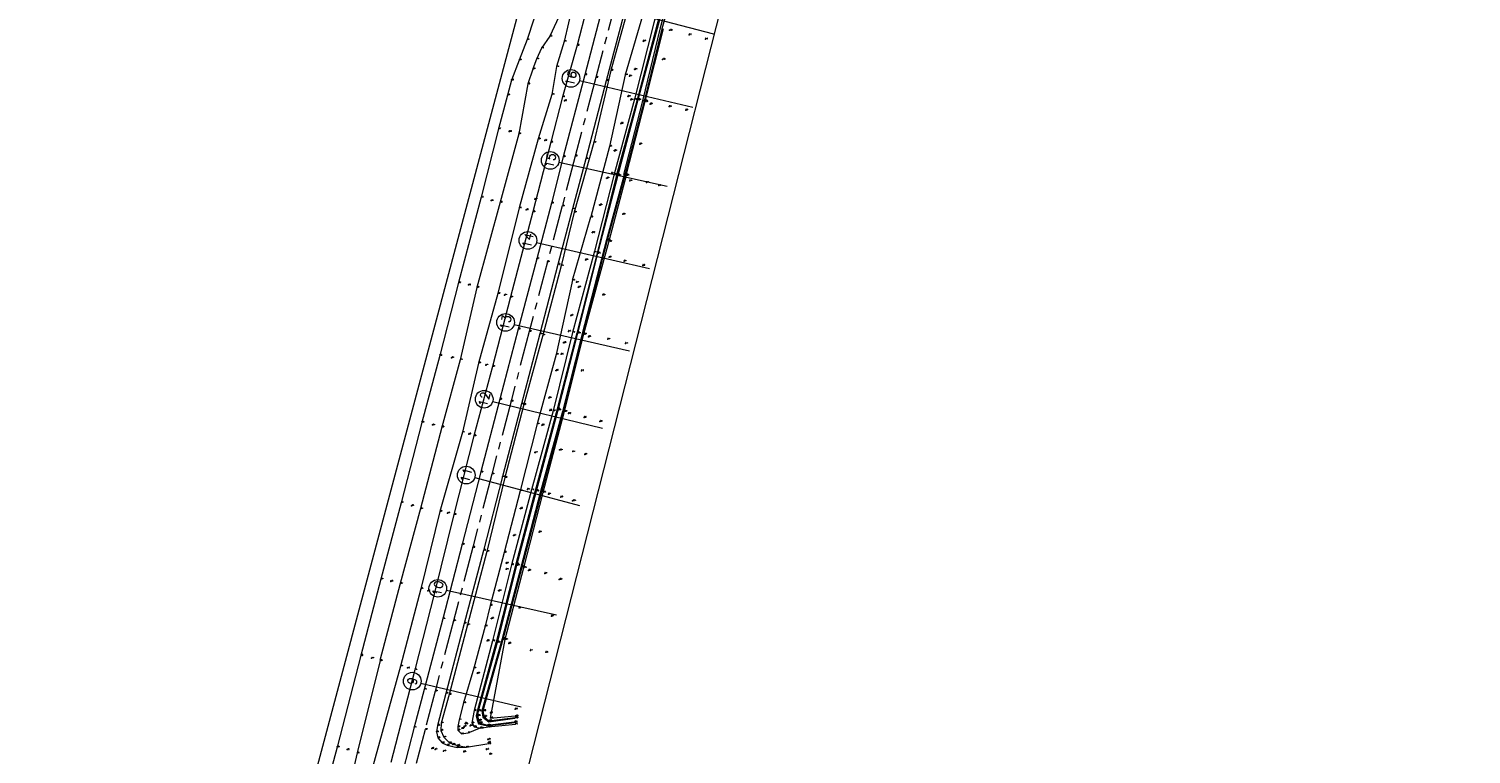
# Model space of a CAD drawing. Header units: metres. Extents: x 102665 to 103901, y 415762 to 419767.
# Tile 12 of 93: x 102848 to 103257, y 417020 to 417225. Entities that reach past the tile are written whole.
import ezdxf
from ezdxf.enums import TextEntityAlignment as Align

# ---------------------------------------------------------------- set-up
doc = ezdxf.new("R2010")
doc.units = ezdxf.units.M
doc.header["$MEASUREMENT"] = 0
doc.linetypes.add('AM-AS', pattern=[16, 10, -2, 2, -2])
for name, color, linetype, lineweight in [('B-GV-GR-BOOM-S', 90, 'Continuous', 13), ('B-WE-AM-AS-G', 10, 'AM-AS', 13), ('DTM-dwarsprofiel-locatie', 7, 'Continuous', 0), ('DTM-Hekwerk', 36, 'Continuous', 0), ('DTM-Insteek', 125, 'Continuous', 0), ('DTM-Paal', 30, 'Continuous', 0), ('DTM-Rijweggrens', 253, 'Continuous', 0), ('DTM-Taludlijn', 71, 'Continuous', 0), ('DTM-teen_sloot', 140, 'Continuous', 0), ('DTM-waterlijn', 150, 'Continuous', 0), ('DTM_01-10-2013_terrestrisch', 165, 'Continuous', 0), ('hoogte', 7, 'Continuous', 0), ('mp', 7, 'Continuous', 0), ('PAAL', 30, 'Continuous', 0)]:
    doc.layers.add(name, color=color, linetype=linetype, lineweight=lineweight)
doc.styles.get("Standard").update_dxf_attribs({"font": 'txt.shx'})

# ---------------------------------------------------------------- blocks, each defined once
blk = doc.blocks.new('106_1')
at = {"layer": 'PAAL', "color": 0, "linetype": 'ByBlock', "lineweight": -2, "flags": 128}
blk.add_lwpolyline([(-0.2, 0), (-0.1, 0.17), (0.1, 0.17), (0.2, 0), (0.1, -0.17), (-0.1, -0.17), (0.2, 0)], dxfattribs=at)
blk = doc.blocks.new('145_1')
at = {"color": 0, "linetype": 'ByBlock', "lineweight": -2, "flags": 128}
blk.add_lwpolyline([(-0.25, 0), (-0.16, 0.2), (0.06, 0.24), (0.23, 0.11), (0.23, -0.11), (0.06, -0.24), (-0.16, -0.2), (0.25, 0)], dxfattribs=at)
blk.add_lwpolyline([(-0.25, 0), (-0.2, 0.15), (-0.08, 0.24), (0.08, 0.24), (0.2, 0.15), (0.25, 0), (0.2, -0.15), (0.08, -0.24), (-0.08, -0.24), (-0.2, -0.15), (-0.25, 0)], close=True, dxfattribs=at)

msp = doc.modelspace()

# ---------------------------------------------------------------- linework, layer by layer
at = {"layer": 'B-WE-AM-AS-G'}
msp.add_polyline3d([(103063.69, 417421.4, 3.62), (103058.2, 417400.15, 3.62), (103053, 417380.65, 3.59), (103047.6, 417360.02, 3.6), (103041.95, 417338.3, 3.58), (103036.79, 417318.51, 3.56), (103031.18, 417297, 3.58), (103025.76, 417276.21, 3.62), (103020.23, 417255.25, 3.63), (103014.73, 417234.43, 3.62), (103008.71, 417211.44, 3.62), (103002.86, 417189.14, 3.6), (102999.22, 417175.04, 3.62), (102995, 417159.27, 3.64), (102994.99, 417159.25, 3.64), (102989.85, 417139.49, 3.62), (102984.7, 417119.74, 3.62), (102979.27, 417099.09, 3.59), (102973.88, 417078.37, 3.66), (102968.39, 417057.56, 3.69), (102963.19, 417037.67, 3.69), (102960.41, 417026.8, 3.69), (102957.05, 417014.01, 3.69)], dxfattribs=at)
at = {"layer": 'DTM-dwarsprofiel-locatie', "color": 5, "linetype": 'Continuous'}
for p, q in [((103009.72, 417232.13), (103042.02, 417223.78)), ((103004.12, 417210.59), (103036.19, 417202.97)), ((102998.25, 417187.39), (103028.91, 417180.61)), ((102991.91, 417164.72), (103023.94, 417157.32)), ((102985.59, 417141.51), (103018.23, 417134.04)), ((102979.52, 417119.71), (103010.65, 417112.09)), ((102974.44, 417098.17), (103004.12, 417090.21)), ((102966.41, 417066.21), (102997.55, 417059.25)), ((102959.16, 417039.91), (102987.56, 417033.19))]:
    msp.add_line(p, q, dxfattribs=at)
for centre in [(103001.68, 417211.16), (102995.81, 417187.93), (102989.47, 417165.29), (102983.15, 417142.07), (102977.1, 417120.31), (102972.02, 417098.82), (102963.97, 417066.76), (102956.73, 417040.48)]:
    msp.add_circle(centre, 2.5, dxfattribs=at)
at = {"layer": 'DTM-Hekwerk', "color": 36}
msp.add_polyline3d([(102991.12, 417227.97, 4.5), (102989.25, 417222.14, 4.31), (102986.96, 417216.34, 3.58), (102984.82, 417210.65, 2.46), (102983.72, 417206.45, 2.38), (102981.18, 417196.89, 2.47), (102976.21, 417177.48, 2.45), (102969.85, 417153.33, 2.62), (102964.51, 417132.67, 2.56), (102959.45, 417113.74, 2.59), (102953.6, 417091, 2.57), (102947.86, 417069.38, 2.49), (102942.17, 417047.72, 2.5), (102935.45, 417021.78, 2.52), (102929.82, 417000.69, 2.59)], dxfattribs=at)
at = {"layer": 'DTM-Insteek', "extrusion": (0.934608, -0.236757, 0.265432), "elevation": -2490.45, "flags": 128}
msp.add_lwpolyline([(429749.84, 685.34), (429728.57, 685.37), (429707.02, 685.49)], dxfattribs=at)
at = {"layer": 'DTM-Insteek'}
for points in [[(103047.54, 417310.74, 0.39), (103041.79, 417290.11, 0.58), (103036.01, 417267.98, 0.73), (103030.48, 417246.78, 0.65), (103025.17, 417226.86, 0.41), (103019.66, 417205.24, 0.32), (103013.9, 417184.04, 0.41), (103008.22, 417161.89, 0.77), (103002.14, 417139.24, 0.72), (102996.67, 417117.03, 0.47), (102990.53, 417094.66, 0.74), (102984.85, 417073.41, 0.8), (102979.48, 417051.88, 0.52), (102974.26, 417032.14, 0.56), (102973.58, 417028.65, 0.28), (102974.26, 417027.52, 0.07), (102974.29, 417027.51, 0.07), (102976.03, 417027.18, -0.12), (102978.25, 417027.5, -0.18), (102985.93, 417028.29, 0.12)], [(103017.29, 417183.7, -0.15), (103012.36, 417165.03, -0.22), (103005.24, 417138.73, -0.19), (102999.75, 417116.86, -0.2), (102993.71, 417093.92, -0.15), (102988.19, 417072.6, -0.15), (102982.91, 417052.31, -0.23), (102978.75, 417030.02, -0.06), (102985.88, 417030.63, -0.25)]]:
    msp.add_polyline3d(points, dxfattribs=at)
at = {"layer": 'DTM-Rijweggrens'}
for points in [[(103060.6, 417422.26, 3.66), (103054.95, 417400.75, 3.64), (103049.91, 417381.56, 3.63), (103044.4, 417360.56, 3.62), (103038.88, 417339.11, 3.61), (103033.57, 417319.02, 3.6), (103028.1, 417297.86, 3.6), (103022.54, 417276.75, 3.65), (103017.19, 417256.16, 3.66), (103011.57, 417235.04, 3.65), (103005.63, 417212.16, 3.66), (102999.5, 417188.96, 3.65), (102996.12, 417175.83, 3.66), (102991.97, 417160.11, 3.67), (102986.73, 417140.14, 3.65), (102981.55, 417120.3, 3.66), (102976.16, 417099.72, 3.62), (102970.86, 417079.23, 3.69), (102965.35, 417058.15, 3.73), (102960.14, 417038.15, 3.74), (102957.25, 417027.41, 3.74), (102954.02, 417015, 3.73)], [(103017.77, 417233.65, 3.5), (103011.65, 417210.47, 3.5), (103005.91, 417188.41, 3.48), (103002.14, 417174.2, 3.51), (102998, 417158.44, 3.52), (102992.9, 417138.78, 3.5), (102987.71, 417118.96, 3.51), (102982.28, 417098.39, 3.49), (102976.91, 417077.51, 3.56), (102971.45, 417056.8, 3.57), (102966.23, 417037, 3.59), (102963.91, 417027.9, 3.55), (102963.55, 417026.1, 3.55), (102964, 417024.43, 3.45), (102965.24, 417023.02, 3.22), (102966.64, 417022.35, 3), (102969.41, 417021.7, 2.79), (102972.13, 417021.79, 2.48), (102978.4, 417022.78, 2)]]:
    msp.add_polyline3d(points, dxfattribs=at)
at = {"layer": 'DTM-Taludlijn', "extrusion": (0.004292, 0.014756, 0.999882), "elevation": 6598.95, "flags": 128}
msp.add_lwpolyline([(103001.17, 417102.03), (103006.38, 417119.96)], dxfattribs=at)
at = {"layer": 'DTM-Taludlijn'}
for points in [[(103079.04, 417441.27, 1.03), (103077.75, 417439.27, 1.14), (103077.54, 417436.23, 0.85), (103075.71, 417431.54, 1.07), (103070.52, 417410.23, 0.92), (103065.74, 417392.86, 0.97), (103060.47, 417372.6, 0.87), (103055.25, 417353.32, 0.95), (103050, 417332.95, 0.93), (103044.84, 417313.34, 0.98), (103039.3, 417292.31, 0.96), (103033.87, 417272.49, 1.02), (103027.68, 417251.37, 1.28), (103022.88, 417232.04, 1.04), (103017.06, 417212.15, 1.13), (103012.61, 417191.91, 0.75), (103007.33, 417171.92, 0.86)], [(103050.96, 417401.49, 4.59), (103044.5, 417377.68, 4.59), (103038.82, 417354.32, 4.45), (103033.17, 417333.6, 4.53), (103027.65, 417312.98, 4.53), (103022.24, 417291.93, 4.55), (103016.86, 417270.71, 4.64), (103011.04, 417249.39, 4.61), (103006.15, 417231.16, 4.54), (103003.39, 417220.53, 4.62), (102999.23, 417205.92, 4.7), (102995.94, 417193.06, 4.63), (102990.89, 417173.35, 4.68), (102984.57, 417149.26, 4.69), (102979.48, 417129.59, 4.63), (102974.19, 417109.93, 4.68), (102968.54, 417087.65, 4.66), (102963.01, 417065.49, 4.72), (102957.42, 417043.71, 4.73), (102950.63, 417017.45, 4.6)], [(103008.24, 417258.68, 4.78), (103004.15, 417249.01, 4.58), (103000.12, 417232.69, 4.42), (102995.7, 417223.08, 4.48), (102993.33, 417219.71, 4.16), (102991.9, 417216.6, 3.79), (102990.9, 417213.85, 3.38), (102990.89, 417213.8, 3.37), (102989.47, 417209.59, 2.56), (102986.88, 417195.48, 2.64), (102981.62, 417176.08, 2.68), (102975.03, 417151.96, 2.63), (102970.29, 417131.49, 2.74), (102965.13, 417112.42, 2.68), (102959.05, 417089.33, 2.64), (102953.35, 417068.09, 2.57), (102947.59, 417046.28, 2.68), (102947.6, 417046.29, 2.68), (102941.11, 417020.14, 2.81), (102936.34, 416999.36, 2.96), (102929.84, 416978.6, 2.74), (102924.61, 416958.34, 2.74), (102919.42, 416940.63, 2.69), (102914.89, 416919.49, 2.81)], [(103008.24, 417258.68, 4.78), (103006.18, 417248.29, 4.85), (103005.13, 417244.21, 4.81), (103002.22, 417232.17, 4.75), (102999.71, 417221.64, 4.73), (102997.62, 417214.49, 4.74), (102996.3, 417206.58, 4.71), (102992.38, 417194.02, 4.63), (102987.01, 417174.46, 4.7), (102980.98, 417150.25, 4.64), (102975.5, 417130.52, 4.58), (102970.92, 417110.94, 4.71), (102964.53, 417088.53, 4.69), (102959.19, 417066.66, 4.75), (102953.41, 417044.7, 4.77), (102946.2, 417018.76, 4.65), (102940.63, 416998.29, 4.53), (102935.51, 416977.09, 4.68), (102930.33, 416957.5, 4.66), (102925.2, 416938.8, 4.73), (102920.07, 416918.04, 4.73)], [(103018.47, 417233.14, 3.22), (103013, 417213.44, 3.25), (103008.12, 417193.05, 3.12), (103002.58, 417173.29, 3.24), (102998.89, 417158.1, 3.14), (102993.68, 417138.49, 3.21), (102988.3, 417118.8, 3.26), (102982.99, 417098.14, 3.22), (102977.85, 417077.21, 3.21), (102972.38, 417056.47, 3.21), (102967.17, 417036.71, 3.25), (102964.92, 417028.61, 3.37), (102964.83, 417026.51, 3.25), (102965.65, 417024.61, 3.13), (102967.27, 417023.04, 2.93), (102969.56, 417022.24, 2.65), (102972.13, 417021.79, 2.49)], [(103002.12, 417153.99, 1.15), (102997.52, 417133, 0.99), (102992.1, 417113.31, 0.97), (102987.33, 417094.36, 0.93), (102982.73, 417076.95, 1.04), (102978.82, 417061.91, 0.9), (102977.38, 417056.06, 0.9), (102974.13, 417044.17, 0.93), (102971.26, 417034.32, 1.05), (102970.01, 417029.55, 1.11), (102969.61, 417027.59, 1.22), (102969.67, 417026.64, 1.27), (102970.64, 417025.54, 1.08), (102972.58, 417025.85, 0.67), (102975.79, 417027.17, -0.07)]]:
    msp.add_polyline3d(points, dxfattribs=at)
at = {"layer": 'DTM-teen_sloot', "extrusion": (-0.196852, 0.051596, 0.979075), "elevation": 1245.23, "flags": 128}
msp.add_lwpolyline([(-429735.46, -5995.08), (-429714.03, -5995.34), (-429692.82, -5994.95), (-429671.18, -5994.91)], dxfattribs=at)
at = {"layer": 'DTM-teen_sloot'}
for points in [[(103065.42, 417375.66, -0.71), (103059.65, 417352.45, -0.83), (103054.4, 417332.15, -0.88), (103048.53, 417310.58, -0.85), (103043, 417289.86, -0.82), (103037.45, 417267.91, -0.9), (103031.55, 417246.52, -0.86), (103026.37, 417226.3, -0.84), (103020.61, 417205.12, -0.84), (103014.93, 417183.73, -0.84), (103009.2, 417161.6, -0.74), (103003.51, 417139, -0.81), (102997.98, 417117.25, -0.94), (102991.78, 417094.3, -0.9), (102986.27, 417073.25, -0.86), (102986.27, 417073.24, -0.87), (102980.74, 417051.46, -0.94), (102975.39, 417032.07, -1.02), (102975.16, 417030.65, -0.85), (102975.48, 417029.41, -1.09), (102975.71, 417028.67, -0.98), (102978.01, 417028.01, -0.91), (102985.62, 417029, -0.94)], [(103016.75, 417183.85, -0.8), (103011.74, 417165.48, -0.94), (103004.84, 417138.78, -0.8), (102999.24, 417116.84, -0.81), (102993.09, 417094.17, -0.87), (102987.49, 417072.65, -0.9), (102982.19, 417052.48, -0.88), (102982.18, 417052.47, -0.88), (102976.47, 417032.05, -0.93), (102976.74, 417030.3, -1.03), (102978.43, 417029, -0.99), (102985.82, 417030, -0.94)]]:
    msp.add_polyline3d(points, dxfattribs=at)
at = {"layer": 'DTM-waterlijn'}
for points in [[(103079.21, 417427.73, -0.53), (103075.01, 417413.12, -0.53), (103070.19, 417394.19, -0.57), (103065.32, 417375.62, -0.55), (103059.37, 417352.46, -0.55), (103054.05, 417332.36, -0.56), (103048.21, 417310.55, -0.54), (103042.71, 417289.81, -0.51), (103037.12, 417267.97, -0.43), (103031.37, 417246.52, -0.56), (103026.11, 417226.53, -0.57), (103020.39, 417205.04, -0.56)], [(103076.58, 417412.57, -0.57), (103071.6, 417393.64, -0.56), (103066.91, 417374.82, -0.54), (103061.28, 417353.34, -0.54), (103055.73, 417331.62, -0.55), (103044.53, 417288.99, -0.55), (103038.73, 417266.95, -0.54), (103033.21, 417245.89, -0.56), (103027.45, 417225.22, -0.59), (103022.44, 417204.71, -0.58), (103016.95, 417183.77, -0.58), (103011.93, 417165.39, -0.61), (103005.01, 417138.69, -0.6), (102999.4, 417116.88, -0.57), (102993.35, 417094.06, -0.59), (102987.75, 417072.74, -0.57), (102982.35, 417052.31, -0.6), (102976.75, 417032.09, -0.6), (102977.01, 417030.47, -0.59), (102978.45, 417029.24, -0.63), (102985.85, 417030.23, -0.56)], [(103020.39, 417205.04, -0.56), (103014.61, 417183.81, -0.59), (103014.6, 417183.8, -0.58), (103009.08, 417161.68, -0.59), (103003.29, 417139.05, -0.58), (102997.76, 417117.5, -0.58), (102991.53, 417094.39, -0.58), (102986.04, 417073.64, -0.58), (102980.48, 417051.6, -0.59), (102975.17, 417032.23, -0.57), (102974.79, 417030.66, -0.59), (102975.25, 417029.27, -0.55), (102975.48, 417028.38, -0.59), (102978.04, 417027.81, -0.57), (102985.65, 417028.76, -0.56)]]:
    msp.add_polyline3d(points, dxfattribs=at)
at = {"layer": 'DTM_01-10-2013_terrestrisch', "flags": 128}
msp.add_lwpolyline([(103256.58, 417967.63), (103168.44, 417640.52), (103149.13, 417644.94), (102939.43, 416818.93), (102920.16, 416820.82), (102911.08, 416791.62), (102912.16, 416779.83), (102948.15, 416748.21), (102960.55, 416758.95), (102982.35, 416753.54), (102969.62, 416725.82), (102979.84, 416712.51), (102967.28, 416696.45), (102960.07, 416693.89), (102916.57, 416735.78), (102911.69, 416740.49), (102904.25, 416738.34), (102883.31, 416672.95), (102848.16, 416684.2), (102862.61, 416752.07), (102901.53, 416909.84), (103104.25, 417670.47), (103086.35, 417675.24), (103166.87, 418004.28)], dxfattribs=at)
at = {"layer": 'mp'}
for p in [(103029.53, 417224.78, -0.04), (103035.12, 417223.53, 0.16), (103039.74, 417222.28, 0.1), (103027.55, 417216.55, -0.03), (103018.22, 417211.81, 0.83), (102999.85, 417204.81, 4.56), (103018.64, 417205.12, 0.44), (103024.07, 417203.87, 0.08), (103029.5, 417203.17, 0.15), (103034.16, 417202.16, 0.09), (102984.22, 417196.1, 2.4), (102994.23, 417193.58, 4.8), (103021.14, 417192.56, 0.07), (103013.11, 417184.22, 0.51), (103018.3, 417182.15, 0.13), (103023.06, 417181.66, 0.17), (103026.56, 417180.79, 0.18), (102979.12, 417176.54, 2.51), (102991.46, 417176.97, 4.73), (102991.46, 417176.97, 4.73), (102991.46, 417176.97, 4.73), (102991.46, 417176.97, 4.73), (102989.01, 417173.98, 4.82), (103016.39, 417172.69, 0.04), (103012.52, 417160.52, 0.06), (103016.71, 417159.42, 0.34), (103022.01, 417158.17, 0.26), (102972.63, 417152.66, 2.56), (103003.21, 417153.41, 0.97), (102982.85, 417149.77, 4.81), (103010.71, 417149.84, 0.03), (103000.96, 417139.49, 0.78), (103006.64, 417137.98, 0.08), (103012.07, 417137.32, 0.15), (103017.07, 417136.1, 0.13), (102967.87, 417132.07, 2.58), (102998.91, 417133.04, 0.76), (102977.58, 417129.97, 4.77), (103004.65, 417128.38, 0.16), (102995.67, 417117.12, 0.66), (103000.99, 417116.25, 0.02), (103005.41, 417115.18, 0.2), (103009.89, 417114.02, 0.23), (102962.48, 417113.03, 2.64), (102972.77, 417110.43, 4.8), (102998.46, 417105.94, -0.01), (103002.18, 417105.46, 0.14), (103005.6, 417104.65, 0.07), (102989.37, 417094.77, 0.73), (102956.54, 417090.15, 2.58), (102995.29, 417093.46, 0.07), (102998.8, 417092.6, 0.1), (103002.15, 417091.57, -0.03), (102966.73, 417088.04, 4.78), (102992.69, 417082.69, 0.15), (102983.37, 417072.15, 0.79), (102989.68, 417071.85, 0.09), (102994.23, 417070.96, 0.27), (102998.32, 417069.28, -0.04), (102950.66, 417068.71, 2.55), (102961.18, 417066.04, 4.86), (102987.03, 417061.23, 0.01), (102996.15, 417058.91, 0.03), (102977.37, 417056.07, 0.9), (102977.98, 417051.9, 0.62), (102984.08, 417051.16, 0.05), (102990.17, 417049.19, 0.1), (102994.55, 417048.64, 0.03), (102945.23, 417047.01, 2.54), (102955.34, 417044.22, 4.92), (102985.92, 417032.58, 0.4), (102971.74, 417028.5, 0.84), (102971.88, 417028.36, 0.7), (102978.92, 417031.5, 0.16), (102971.43, 417027.65, 1.07), (102973.17, 417027.87, 0.38), (102938.32, 417021.09, 2.66), (102962.3, 417021.41, 3.6), (102963.21, 417021.14, 3.51), (102965.62, 417020.69, 3.18), (102968.23, 417022.55, 2.89), (102971.33, 417020.45, 2.63), (102977.72, 417021.11, 2.15), (102978.32, 417023.1, 1.8)]:
    msp.add_point(p, dxfattribs=at)

# ---------------------------------------------------------------- block references
at = {"layer": 'B-GV-GR-BOOM-S', "xscale": 0.5, "yscale": 0.5, "zscale": 0.5}
for p in [(103022.18, 417221.72, 0.75), (103019.77, 417213.73, 0.91), (103017.88, 417206.09, 0.79), (103015.85, 417198.4, 0.9), (103014.03, 417190.69, 0.69), (103011.87, 417182.9, 0.81), (103009.88, 417175.32, 0.68), (103007.78, 417167.5, 0.92), (103005.85, 417159.77, 0.99), (103003.83, 417152.03, 0.95), (103001.69, 417144.02, 1.01), (102999.64, 417136.33, 1.05), (102997.5, 417128.44, 0.96), (102995.46, 417120.71, 0.93), (102993.51, 417112.98, 0.9), (102991.56, 417105.25, 1.1), (102987.4, 417089.38, 1.06), (102985.49, 417081.73, 1.01), (102983.38, 417073.91, 1.29), (102981.3, 417066.12, 0.99), (102979.18, 417058.22, 1.05), (102975.23, 417042.73, 1.01), (102970.89, 417027.15, 1.27), (102978.23, 417024, 1.54), (102978.23, 417024, 1.53)]:
    msp.add_blockref('145_1', p, dxfattribs=at)
at = {"layer": 'DTM-Paal', "xscale": 0.5, "yscale": 0.5, "zscale": 0.5}
for p in [(102999.85, 417204.81, 4.56), (102968.23, 417022.55, 2.89), (102978.32, 417023.1, 1.8)]:
    msp.add_blockref('106_1', p, dxfattribs=at)

# ---------------------------------------------------------------- texts
at = {"layer": 'DTM-dwarsprofiel-locatie', "color": 5}
for s, rotation, p in [('16', 76.6464, (103001.68, 417211.16)), ('15', 77.5396, (102995.81, 417187.93)), ('14', 76.9767, (102989.47, 417165.29)), ('13', 77.1039, (102983.15, 417142.07)), ('12', 76.23, (102977.1, 417120.31)), ('11', 74.9763, (102972.02, 417098.82)), ('10', 77.4015, (102963.97, 417066.76)), ('9', 76.7003, (102956.73, 417040.48))]:
    msp.add_text(s, height=2.5, rotation=rotation, dxfattribs=at).set_placement(p, align=Align.MIDDLE_CENTER)
at = {"layer": 'hoogte'}
for s, p in [('-0.04', (103029.53, 417224.78)), ('4.31', (102989.25, 417222.14)), ('4.48', (102995.7, 417223.08)), ('4.73', (102999.71, 417221.64)), ('4.62', (103003.39, 417220.53)), ('0.75', (103022.18, 417221.72)), ('0.16', (103035.12, 417223.53)), ('0.10', (103039.74, 417222.28)), ('3.58', (102986.96, 417216.34)), ('3.79', (102991.9, 417216.6)), ('4.16', (102993.33, 417219.71)), ('-0.03', (103027.55, 417216.55)), ('3.39', (102990.9, 417213.85)), ('3.37', (102990.89, 417213.8)), ('4.74', (102997.62, 417214.49)), ('3.66', (103005.63, 417212.16)), ('3.25', (103013, 417213.44)), ('1.13', (103017.06, 417212.15)), ('0.83', (103018.22, 417211.81)), ('0.91', (103019.77, 417213.73)), ('2.46', (102984.82, 417210.65)), ('2.56', (102989.47, 417209.59)), ('3.62', (103008.71, 417211.44)), ('3.50', (103011.65, 417210.47)), ('2.38', (102983.72, 417206.45)), ('4.71', (102996.3, 417206.58)), ('4.70', (102999.23, 417205.92)), ('4.56', (102999.85, 417204.81)), ('0.79', (103017.88, 417206.09)), ('0.44', (103018.64, 417205.12)), ('0.32', (103019.66, 417205.24)), ('-0.56', (103020.39, 417205.04)), ('-0.84', (103020.61, 417205.12)), ('-0.81', (103022.19, 417204.79)), ('-0.58', (103022.44, 417204.71)), ('-0.26', (103022.61, 417204.58)), ('0.08', (103024.07, 417203.87)), ('0.15', (103029.5, 417203.17)), ('0.09', (103034.16, 417202.16)), ('2.47', (102981.18, 417196.89)), ('2.40', (102984.22, 417196.1)), ('2.64', (102986.88, 417195.48)), ('0.90', (103015.85, 417198.4)), ('4.63', (102992.38, 417194.02)), ('4.80', (102994.23, 417193.58)), ('4.63', (102995.94, 417193.06)), ('3.12', (103008.12, 417193.05)), ('0.75', (103012.61, 417191.91)), ('0.07', (103021.14, 417192.56)), ('3.65', (102999.5, 417188.96)), ('3.60', (103002.86, 417189.14)), ('3.48', (103005.91, 417188.41)), ('0.69', (103014.03, 417190.69)), ('0.51', (103013.11, 417184.22)), ('0.41', (103013.9, 417184.04)), ('-0.58', (103014.6, 417183.8)), ('-0.84', (103014.93, 417183.73)), ('-0.80', (103016.75, 417183.85)), ('-0.58', (103016.95, 417183.77)), ('-0.15', (103017.29, 417183.7)), ('0.81', (103011.87, 417182.9)), ('0.13', (103018.3, 417182.15)), ('0.17', (103023.06, 417181.66)), ('0.18', (103026.56, 417180.79)), ('2.45', (102976.21, 417177.48)), ('2.51', (102979.12, 417176.54)), ('2.68', (102981.62, 417176.08)), ('4.73', (102991.46, 417176.97)), ('4.73', (102991.46, 417176.97)), ('4.73', (102991.46, 417176.97)), ('4.73', (102991.46, 417176.97)), ('3.66', (102996.12, 417175.83)), ('3.62', (102999.22, 417175.04)), ('0.68', (103009.88, 417175.32)), ('4.70', (102987.01, 417174.46)), ('4.82', (102989.01, 417173.98)), ('4.68', (102990.89, 417173.35)), ('3.51', (103002.14, 417174.2)), ('3.24', (103002.58, 417173.29)), ('0.86', (103007.33, 417171.92)), ('0.04', (103016.39, 417172.69)), ('0.92', (103007.78, 417167.5)), ('-0.94', (103011.74, 417165.48)), ('-0.61', (103011.93, 417165.39)), ('-0.22', (103012.36, 417165.03)), ('3.67', (102991.97, 417160.11)), ('3.64', (102994.99, 417159.25)), ('3.64', (102995, 417159.27)), ('0.99', (103005.85, 417159.77)), ('0.77', (103008.22, 417161.89)), ('-0.59', (103009.08, 417161.68)), ('-0.75', (103009.2, 417161.6)), ('0.06', (103012.52, 417160.52)), ('0.34', (103016.71, 417159.42)), ('3.52', (102998, 417158.44)), ('3.14', (102998.89, 417158.1)), ('0.26', (103022.01, 417158.17)), ('2.62', (102969.85, 417153.33)), ('2.56', (102972.63, 417152.66)), ('2.63', (102975.03, 417151.96)), ('1.15', (103002.12, 417153.99)), ('0.97', (103003.21, 417153.41)), ('0.95', (103003.83, 417152.03)), ('4.64', (102980.98, 417150.25)), ('4.81', (102982.85, 417149.77)), ('4.69', (102984.57, 417149.26)), ('0.03', (103010.71, 417149.84)), ('1.01', (103001.69, 417144.02)), ('3.66', (102986.73, 417140.14)), ('3.62', (102989.85, 417139.49)), ('3.51', (102992.9, 417138.78)), ('3.21', (102993.68, 417138.49)), ('0.78', (103000.96, 417139.49)), ('0.72', (103002.14, 417139.24)), ('-0.58', (103003.29, 417139.05)), ('-0.81', (103003.51, 417139)), ('-0.80', (103004.84, 417138.78)), ('-0.60', (103005.01, 417138.69)), ('-0.19', (103005.24, 417138.73)), ('1.05', (102999.64, 417136.33)), ('0.08', (103006.64, 417137.98)), ('0.15', (103012.07, 417137.32)), ('0.13', (103017.07, 417136.1)), ('2.56', (102964.51, 417132.67)), ('2.59', (102967.87, 417132.07)), ('2.74', (102970.29, 417131.49)), ('4.58', (102975.5, 417130.52)), ('0.99', (102997.52, 417133)), ('0.76', (102998.91, 417133.04)), ('4.77', (102977.58, 417129.97)), ('4.63', (102979.48, 417129.59)), ('0.96', (102997.5, 417128.44)), ('0.16', (103004.65, 417128.38)), ('3.66', (102981.55, 417120.3)), ('3.62', (102984.7, 417119.74)), ('3.51', (102987.71, 417118.96)), ('3.26', (102988.3, 417118.8)), ('0.93', (102995.46, 417120.71)), ('2.59', (102959.45, 417113.74)), ('0.66', (102995.67, 417117.12)), ('0.47', (102996.67, 417117.03)), ('-0.58', (102997.76, 417117.5)), ('-0.94', (102997.98, 417117.25)), ('-0.81', (102999.24, 417116.84)), ('-0.57', (102999.4, 417116.88)), ('-0.21', (102999.75, 417116.86)), ('0.02', (103000.99, 417116.25)), ('0.20', (103005.41, 417115.18)), ('0.23', (103009.89, 417114.02)), ('2.64', (102962.48, 417113.03)), ('2.68', (102965.13, 417112.42)), ('4.71', (102970.92, 417110.94)), ('4.80', (102972.77, 417110.43)), ('4.68', (102974.19, 417109.93)), ('0.97', (102992.1, 417113.31)), ('0.90', (102993.51, 417112.98)), ('-0.01', (102998.46, 417105.94)), ('1.11', (102991.56, 417105.25)), ('0.14', (103002.18, 417105.46)), ('0.07', (103005.6, 417104.65)), ('3.62', (102976.16, 417099.72)), ('3.59', (102979.27, 417099.09)), ('3.49', (102982.28, 417098.39)), ('3.22', (102982.99, 417098.14)), ('0.93', (102987.33, 417094.36)), ('0.73', (102989.37, 417094.77)), ('0.74', (102990.53, 417094.66)), ('-0.58', (102991.53, 417094.39)), ('-0.90', (102991.78, 417094.3)), ('-0.87', (102993.09, 417094.17)), ('-0.59', (102993.35, 417094.06)), ('-0.15', (102993.71, 417093.92)), ('0.07', (102995.29, 417093.46)), ('2.57', (102953.6, 417091)), ('2.58', (102956.54, 417090.15)), ('2.64', (102959.05, 417089.33)), ('1.06', (102987.4, 417089.38)), ('0.10', (102998.8, 417092.6)), ('-0.03', (103002.15, 417091.57)), ('4.69', (102964.53, 417088.53)), ('4.78', (102966.73, 417088.04)), ('4.66', (102968.54, 417087.65)), ('1.01', (102985.49, 417081.73)), ('0.15', (102992.69, 417082.69)), ('3.69', (102970.86, 417079.23)), ('3.66', (102973.88, 417078.37)), ('3.56', (102976.91, 417077.51)), ('3.21', (102977.85, 417077.21)), ('1.05', (102982.73, 417076.95)), ('1.29', (102983.38, 417073.91)), ('0.80', (102984.85, 417073.41)), ('-0.58', (102986.04, 417073.64)), ('-0.87', (102986.27, 417073.25)), ('-0.87', (102986.27, 417073.24)), ('2.49', (102947.86, 417069.38)), ('0.79', (102983.37, 417072.15)), ('-0.90', (102987.49, 417072.65)), ('-0.57', (102987.75, 417072.74)), ('-0.15', (102988.19, 417072.6)), ('0.09', (102989.68, 417071.85)), ('0.27', (102994.23, 417070.96)), ('-0.04', (102998.32, 417069.28)), ('2.55', (102950.66, 417068.71)), ('2.57', (102953.35, 417068.09)), ('4.75', (102959.19, 417066.66)), ('4.86', (102961.18, 417066.04)), ('4.72', (102963.01, 417065.49)), ('0.99', (102981.3, 417066.12)), ('0.90', (102978.82, 417061.91)), ('0.01', (102987.03, 417061.23)), ('3.73', (102965.35, 417058.15)), ('3.69', (102968.39, 417057.56)), ('3.57', (102971.45, 417056.8)), ('1.05', (102979.18, 417058.22)), ('0.03', (102996.15, 417058.91)), ('3.21', (102972.38, 417056.47)), ('0.90', (102977.38, 417056.06)), ('0.90', (102977.37, 417056.07)), ('-0.88', (102982.19, 417052.48)), ('-0.88', (102982.18, 417052.47)), ('0.62', (102977.98, 417051.9)), ('0.52', (102979.48, 417051.88)), ('-0.59', (102980.48, 417051.6)), ('-0.94', (102980.74, 417051.46)), ('-0.60', (102982.35, 417052.31)), ('-0.23', (102982.91, 417052.31)), ('0.05', (102984.08, 417051.16)), ('0.11', (102990.17, 417049.19)), ('0.03', (102994.55, 417048.64)), ('2.50', (102942.17, 417047.72)), ('2.54', (102945.23, 417047.01)), ('2.68', (102947.59, 417046.28)), ('2.68', (102947.6, 417046.29)), ('4.77', (102953.41, 417044.7)), ('4.92', (102955.34, 417044.22)), ('4.73', (102957.42, 417043.71)), ('0.93', (102974.13, 417044.17)), ('1.02', (102975.23, 417042.73)), ('3.74', (102960.14, 417038.15)), ('3.69', (102963.19, 417037.67)), ('3.59', (102966.23, 417037)), ('3.26', (102967.17, 417036.71)), ('1.05', (102971.26, 417034.32)), ('0.56', (102974.26, 417032.14)), ('-0.57', (102975.17, 417032.23)), ('-1.02', (102975.39, 417032.07)), ('-0.93', (102976.47, 417032.05)), ('-0.60', (102976.75, 417032.09)), ('0.40', (102985.92, 417032.58)), ('3.55', (102963.91, 417027.9)), ('3.37', (102964.92, 417028.61)), ('1.11', (102970.01, 417029.55)), ('0.84', (102971.74, 417028.5)), ('0.70', (102971.88, 417028.36)), ('0.28', (102973.58, 417028.65)), ('-0.60', (102974.79, 417030.66)), ('-0.85', (102975.16, 417030.65)), ('-0.55', (102975.25, 417029.27)), ('-1.09', (102975.48, 417029.41)), ('-0.59', (102975.48, 417028.38)), ('-0.98', (102975.71, 417028.67)), ('-1.03', (102976.74, 417030.3)), ('-0.59', (102977.01, 417030.47)), ('-0.91', (102978.01, 417028.01)), ('-0.99', (102978.43, 417029)), ('-0.63', (102978.45, 417029.24)), ('-0.06', (102978.75, 417030.02)), ('0.16', (102978.92, 417031.5)), ('-0.94', (102985.62, 417029)), ('-0.56', (102985.65, 417028.76)), ('-0.94', (102985.82, 417030)), ('-0.56', (102985.85, 417030.23)), ('-0.25', (102985.88, 417030.63)), ('0.12', (102985.93, 417028.29)), ('3.74', (102957.25, 417027.41)), ('3.69', (102960.41, 417026.8)), ('3.55', (102963.55, 417026.1)), ('3.45', (102964, 417024.43)), ('3.25', (102964.83, 417026.51)), ('3.13', (102965.65, 417024.61)), ('1.22', (102969.61, 417027.59)), ('1.28', (102969.67, 417026.64)), ('1.08', (102970.64, 417025.54)), ('1.27', (102970.89, 417027.15)), ('1.07', (102971.43, 417027.65)), ('0.67', (102972.58, 417025.85)), ('0.38', (102973.17, 417027.87)), ('0.08', (102974.26, 417027.52)), ('0.07', (102974.29, 417027.51)), ('-0.07', (102975.79, 417027.17)), ('-0.12', (102976.03, 417027.18)), ('-0.57', (102978.04, 417027.81)), ('1.53', (102978.23, 417024)), ('1.54', (102978.23, 417024)), ('-0.18', (102978.25, 417027.5)), ('2.52', (102935.45, 417021.78)), ('2.66', (102938.32, 417021.09)), ('2.82', (102941.11, 417020.14)), ('3.60', (102962.3, 417021.41)), ('3.51', (102963.21, 417021.14)), ('3.22', (102965.24, 417023.02)), ('3.18', (102965.62, 417020.69)), ('3.00', (102966.64, 417022.35)), ('2.93', (102967.27, 417023.04)), ('2.89', (102968.23, 417022.55)), ('2.79', (102969.41, 417021.7)), ('2.65', (102969.56, 417022.24)), ('2.63', (102971.33, 417020.45)), ('2.49', (102972.13, 417021.79)), ('2.49', (102972.13, 417021.79)), ('2.15', (102977.72, 417021.11)), ('1.80', (102978.32, 417023.1)), ('2.00', (102978.4, 417022.78)), ('2.04', (102978.6, 417019.78))]:
    msp.add_text(s, height=0.2, dxfattribs=at).set_placement(p, align=Align.BOTTOM_LEFT)

doc.saveas('drawing.dxf')
